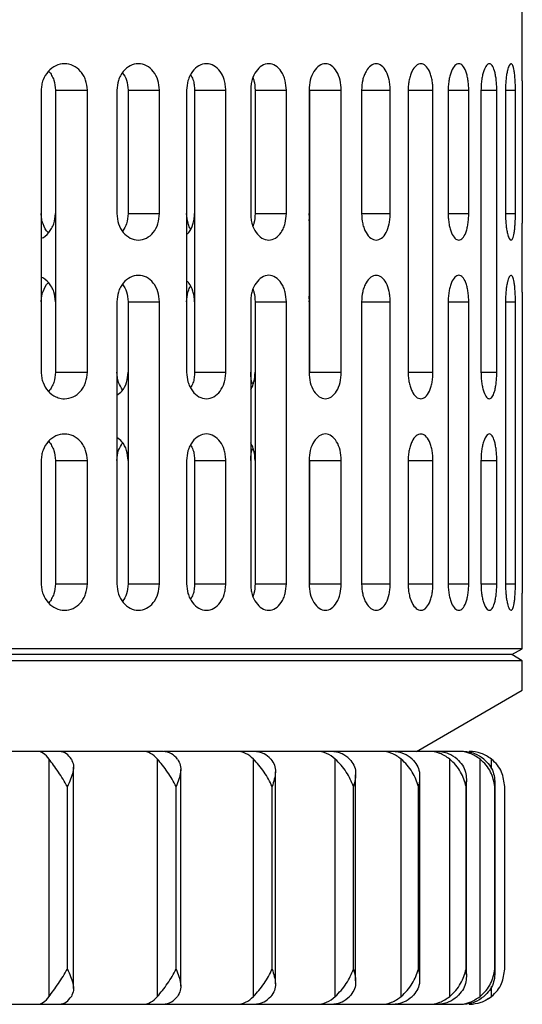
# Model space of a CAD drawing. Header units: millimetres. Extents: x 0 to 342, y 0 to 275.
# Tile 4 of 8: x 166 to 195, y 82 to 138. Entities that reach past the tile are written whole.
import ezdxf

# ---------------------------------------------------------------- set-up
doc = ezdxf.new("R2010")
doc.units = ezdxf.units.MM

msp = doc.modelspace()

# ---------------------------------------------------------------- linework, layer by layer
at = {"color": 7, "linetype": 'Continuous', "lineweight": 25}
for p, q in [((194.573, 134.706), (194.573, 140.669)), ((167.284, 134.169), (167.284, 118.169)), ((168.094, 134.169), (168.094, 118.169)), ((168.094, 134.169), (169.9, 134.169)), ((169.9, 118.169), (169.9, 134.169)), ((171.576, 134.169), (171.576, 127.169)), ((172.211, 134.169), (172.211, 127.169)), ((172.211, 134.169), (173.99, 134.169)), ((173.99, 127.169), (173.99, 134.169)), ((175.533, 134.169), (175.533, 118.169)), ((175.983, 134.169), (175.983, 118.169)), ((175.983, 134.169), (177.751, 134.169)), ((177.751, 118.169), (177.751, 134.169)), ((179.165, 134.169), (179.165, 127.169)), ((179.417, 134.169), (179.417, 127.169)), ((179.417, 134.169), (181.19, 134.169)), ((181.19, 127.169), (181.19, 134.169)), ((182.475, 134.169), (182.475, 118.169)), ((182.511, 134.169), (182.511, 118.169)), ((182.511, 134.169), (184.304, 134.169)), ((184.304, 118.169), (184.304, 134.169)), ((185.457, 134.169), (185.457, 127.169)), ((185.457, 134.169), (187.083, 134.169)), ((187.083, 127.169), (187.083, 134.169)), ((188.096, 134.169), (188.096, 118.169)), ((188.096, 134.169), (189.505, 134.169)), ((189.505, 118.169), (189.505, 134.169)), ((190.367, 134.169), (190.367, 127.169)), ((190.367, 134.169), (191.537, 134.169)), ((191.537, 127.169), (191.537, 134.169)), ((192.229, 134.169), (192.229, 118.169)), ((192.229, 134.169), (193.125, 134.169)), ((193.125, 118.169), (193.125, 134.169)), ((193.618, 134.169), (193.618, 127.169)), ((193.618, 134.169), (194.185, 134.169)), ((194.185, 127.169), (194.185, 134.169)), ((194.573, 134.169), (194.573, 127.169)), ((172.211, 127.169), (173.99, 127.169)), ((179.417, 127.169), (181.19, 127.169)), ((182.5, 126.971), (182.475, 127.169)), ((185.457, 127.169), (187.083, 127.169)), ((190.367, 127.169), (191.537, 127.169)), ((193.618, 127.169), (194.185, 127.169)), ((194.573, 122.706), (194.573, 126.633)), ((182.511, 122.169), (182.475, 122.479)), ((182.475, 122.169), (182.493, 122.319)), ((171.576, 122.169), (171.576, 106.169)), ((172.211, 122.169), (172.211, 106.169)), ((172.211, 122.169), (173.99, 122.169)), ((173.99, 106.169), (173.99, 122.169)), ((179.165, 122.169), (179.165, 106.169)), ((179.417, 122.169), (179.417, 106.169)), ((179.417, 122.169), (181.19, 122.169)), ((181.19, 106.169), (181.19, 122.169)), ((185.457, 122.169), (185.457, 106.169)), ((185.457, 122.169), (187.083, 122.169)), ((187.083, 106.169), (187.083, 122.169)), ((190.367, 122.169), (190.367, 106.169)), ((190.367, 122.169), (191.537, 122.169)), ((191.537, 106.169), (191.537, 122.169)), ((193.618, 122.169), (193.618, 106.169)), ((193.618, 122.169), (194.185, 122.169)), ((194.185, 106.169), (194.185, 122.169)), ((194.573, 122.169), (194.573, 106.169)), ((168.094, 118.169), (169.9, 118.169)), ((175.983, 118.169), (177.751, 118.169)), ((182.511, 118.169), (184.304, 118.169)), ((188.096, 118.169), (189.505, 118.169)), ((192.229, 118.169), (193.125, 118.169)), ((167.284, 113.169), (167.284, 106.169)), ((168.094, 113.169), (168.094, 106.169)), ((168.094, 113.169), (169.9, 113.169)), ((169.9, 106.169), (169.9, 113.169)), ((175.533, 113.169), (175.533, 106.169)), ((175.983, 113.169), (175.983, 106.169)), ((175.983, 113.169), (177.751, 113.169)), ((177.751, 106.169), (177.751, 113.169)), ((182.475, 113.169), (182.475, 106.169)), ((182.511, 113.169), (182.511, 106.169)), ((182.511, 113.169), (184.304, 113.169)), ((184.304, 106.169), (184.304, 113.169)), ((188.096, 113.169), (188.096, 106.169)), ((188.096, 113.169), (189.505, 113.169)), ((189.505, 106.169), (189.505, 113.169)), ((192.229, 113.169), (192.229, 106.169)), ((192.229, 113.169), (193.125, 113.169)), ((193.125, 106.169), (193.125, 113.169)), ((168.094, 106.169), (169.9, 106.169)), ((172.211, 106.169), (173.99, 106.169)), ((175.983, 106.169), (177.751, 106.169)), ((179.417, 106.169), (181.19, 106.169)), ((182.511, 106.169), (184.304, 106.169)), ((185.457, 106.169), (187.083, 106.169)), ((188.096, 106.169), (189.505, 106.169)), ((190.367, 106.169), (191.537, 106.169)), ((192.229, 106.169), (193.125, 106.169)), ((193.618, 106.169), (194.185, 106.169)), ((194.573, 102.49), (194.573, 105.633)), ((194.573, 102.49), (84.573, 102.49)), ((193.973, 102.169), (194.573, 102.49)), ((194.573, 101.796), (84.573, 101.796)), ((193.973, 102.169), (85.173, 102.169)), ((194.573, 101.796), (193.973, 102.169)), ((194.573, 100.133), (194.573, 101.796)), ((188.573, 96.669), (194.573, 100.133)), ((174.189, 96.669), (87.573, 96.669)), ((191.146, 96.669), (174.211, 96.669)), ((191.568, 96.669), (191.573, 96.669)), ((167.732, 82.762), (167.732, 96.226)), ((173.878, 82.762), (173.878, 96.226)), ((179.326, 82.762), (179.326, 96.226)), ((183.965, 82.762), (183.965, 96.226)), ((187.7, 82.762), (187.7, 96.226)), ((190.455, 82.762), (190.455, 96.226)), ((192.175, 82.762), (192.175, 96.226)), ((192.823, 95.667), (192.823, 96.226)), ((169.113, 83.21), (169.113, 95.779)), ((175.195, 83.35), (175.195, 95.639)), ((180.567, 83.489), (180.567, 95.5)), ((185.12, 83.65), (185.12, 95.338)), ((188.761, 83.818), (188.761, 95.17)), ((191.416, 83.988), (191.416, 95.001)), ((168.768, 84.319), (168.768, 94.669)), ((174.936, 84.319), (174.936, 94.669)), ((180.384, 84.319), (180.384, 94.669)), ((185.001, 84.319), (185.001, 94.669)), ((188.694, 84.319), (188.694, 94.669)), ((191.386, 84.319), (191.386, 94.669)), ((193.024, 84.319), (193.024, 94.669)), ((193.031, 84.156), (193.031, 94.832)), ((193.573, 84.319), (193.573, 94.669)), ((192.823, 82.762), (192.823, 83.322)), ((149.276, 82.319), (191.146, 82.319))]:
    msp.add_line(p, q, dxfattribs=at)
at = {"color": 7, "linetype": 'Continuous', "lineweight": 25, "flags": 128}
msp.add_lwpolyline([(192.909, 82.831), (192.685, 82.656), (192.473, 82.533)], dxfattribs=at)
at = {"color": 7, "linetype": 'Continuous', "lineweight": 25}
for points, knots in [([(169.9, 134.169), (169.882, 134.365), (169.854, 134.661), (169.689, 135.011), (169.473, 135.319), (169.11, 135.595), (168.605, 135.707), (168.097, 135.592), (167.657, 135.265), (167.407, 134.847), (167.299, 134.467), (167.289, 134.268), (167.284, 134.169)], [0, 0, 0, 0, 0.122359, 0.185688, 0.250364, 0.375166, 0.500001, 0.624856, 0.749722, 0.874585, 0.937931, 1, 1, 1, 1]), ([(167.696, 135.248), (167.7, 135.245), (167.777, 135.188), (167.877, 135.006), (168.05, 134.665), (168.077, 134.366), (168.094, 134.169)], [0, 0, 0, 0, 0.013487, 0.268454, 0.518008, 1, 1, 1, 1]), ([(173.99, 134.169), (173.972, 134.365), (173.937, 134.759), (173.662, 135.26), (173.267, 135.593), (172.797, 135.708), (172.324, 135.592), (171.979, 135.311), (171.773, 134.999), (171.619, 134.649), (171.593, 134.358), (171.576, 134.169)], [0, 0, 0, 0, 0.123683, 0.249879, 0.374726, 0.499586, 0.62449, 0.749464, 0.816305, 0.880402, 1, 1, 1, 1]), ([(171.895, 135.167), (171.982, 135.031), (172.167, 134.741), (172.196, 134.368), (172.211, 134.169)], [0, 0, 0, 0, 0.468553, 1, 1, 1, 1]), ([(177.751, 134.169), (177.746, 134.275), (177.737, 134.482), (177.647, 134.857), (177.448, 135.263), (177.091, 135.591), (176.658, 135.709), (176.22, 135.592), (175.901, 135.308), (175.71, 134.992), (175.57, 134.641), (175.548, 134.354), (175.533, 134.169)], [0, 0, 0, 0, 0.06771, 0.132099, 0.2504, 0.373928, 0.499887, 0.624683, 0.749579, 0.817979, 0.882596, 1, 1, 1, 1]), ([(181.19, 134.169), (181.177, 134.354), (181.158, 134.641), (181.037, 134.991), (180.87, 135.307), (180.588, 135.591), (180.193, 135.709), (179.792, 135.591), (179.456, 135.263), (179.265, 134.858), (179.178, 134.483), (179.17, 134.276), (179.165, 134.169)], [0, 0, 0, 0, 0.117375, 0.181975, 0.250357, 0.375079, 0.499796, 0.625836, 0.749425, 0.867797, 0.932234, 1, 1, 1, 1]), ([(184.304, 134.169), (184.291, 134.367), (184.264, 134.761), (184.057, 135.26), (183.762, 135.591), (183.407, 135.708), (183.046, 135.593), (182.737, 135.261), (182.517, 134.76), (182.489, 134.365), (182.475, 134.169)], [0, 0, 0, 0, 0.125046, 0.249998, 0.374917, 0.499832, 0.624705, 0.749798, 0.876155, 1, 1, 1, 1]), ([(187.083, 134.169), (187.08, 134.268), (187.074, 134.467), (187.011, 134.847), (186.864, 135.265), (186.6, 135.592), (186.288, 135.707), (185.971, 135.595), (185.737, 135.319), (185.596, 135.012), (185.487, 134.661), (185.469, 134.365), (185.457, 134.169)], [0, 0, 0, 0, 0.062114, 0.125519, 0.25031, 0.375108, 0.499909, 0.624704, 0.749529, 0.814231, 0.877587, 1, 1, 1, 1]), ([(189.505, 134.169), (189.502, 134.269), (189.497, 134.471), (189.456, 134.757), (189.392, 135.021), (189.277, 135.323), (189.087, 135.594), (188.821, 135.706), (188.548, 135.598), (188.346, 135.327), (188.221, 135.024), (188.151, 134.759), (188.105, 134.472), (188.099, 134.27), (188.096, 134.169)], [0, 0, 0, 0, 0.061974, 0.125362, 0.185859, 0.250624, 0.37533, 0.500039, 0.624686, 0.74929, 0.813233, 0.874568, 0.937697, 1, 1, 1, 1]), ([(191.537, 134.169), (191.535, 134.271), (191.53, 134.477), (191.495, 134.767), (191.441, 135.032), (191.346, 135.333), (191.191, 135.597), (190.975, 135.705), (190.752, 135.601), (190.582, 135.337), (190.476, 135.036), (190.415, 134.769), (190.375, 134.478), (190.37, 134.272), (190.367, 134.169)], [0, 0, 0, 0, 0.061835, 0.125347, 0.185624, 0.250632, 0.375442, 0.500231, 0.624868, 0.749375, 0.813591, 0.874565, 0.937834, 1, 1, 1, 1]), ([(193.125, 134.169), (193.123, 134.274), (193.12, 134.486), (193.093, 134.781), (193.052, 135.048), (192.98, 135.345), (192.863, 135.6), (192.703, 135.703), (192.535, 135.605), (192.403, 135.351), (192.318, 135.052), (192.269, 134.784), (192.235, 134.487), (192.231, 134.274), (192.229, 134.169)], [0, 0, 0, 0, 0.061594, 0.125311, 0.18525, 0.250669, 0.375658, 0.500534, 0.62512, 0.749482, 0.814006, 0.874507, 0.938001, 1, 1, 1, 1]), ([(194.185, 134.169), (194.184, 134.277), (194.182, 134.498), (194.165, 134.8), (194.141, 135.068), (194.098, 135.359), (194.046, 135.543), (193.986, 135.647), (193.919, 135.69), (193.828, 135.611), (193.742, 135.369), (193.683, 135.074), (193.647, 134.803), (193.623, 134.499), (193.62, 134.278), (193.618, 134.169)], [0, 0, 0, 0, 0.06114, 0.12515, 0.184594, 0.250613, 0.375633, 0.421887, 0.500804, 0.625295, 0.749339, 0.814667, 0.874889, 0.938487, 1, 1, 1, 1]), ([(175.755, 135.048), (175.805, 134.96), (175.9, 134.792), (175.967, 134.481), (175.978, 134.275), (175.983, 134.169)], [0, 0, 0, 0, 0.34983, 0.66673, 1, 1, 1, 1]), ([(179.298, 134.869), (179.317, 134.817), (179.395, 134.603), (179.407, 134.356), (179.417, 134.169)], [0, 0, 0, 0, 0.243532, 1, 1, 1, 1]), ([(194.573, 134.706), (194.573, 134.64), (194.574, 134.475), (194.573, 134.284), (194.573, 134.169)], [0, 0, 0, 0, 0.400052, 1, 1, 1, 1]), ([(167.696, 126.091), (167.691, 126.094), (167.543, 126.204), (167.411, 126.498), (167.298, 126.87), (167.289, 127.07), (167.284, 127.169)], [0, 0, 0, 0, 0.017352, 0.50723, 0.75613, 1, 1, 1, 1]), ([(167.284, 125.779), (167.284, 125.779), (167.45, 125.816), (167.66, 126.027), (167.881, 126.325), (168.047, 126.678), (168.076, 126.974), (168.094, 127.169)], [0, 0, 0, 0, 0.0000783, 0.3326516, 0.5051315, 0.6739487, 1, 1, 1, 1]), ([(171.576, 127.169), (171.595, 126.972), (171.632, 126.578), (171.919, 126.079), (172.322, 125.748), (172.796, 125.631), (173.266, 125.746), (173.662, 126.078), (173.936, 126.579), (173.972, 126.974), (173.99, 127.169)], [0, 0, 0, 0, 0.124877, 0.249781, 0.374755, 0.499814, 0.624715, 0.749815, 0.876163, 1, 1, 1, 1]), ([(172.211, 127.169), (172.196, 126.971), (172.168, 126.601), (171.984, 126.312), (171.899, 126.179)], [0, 0, 0, 0, 0.535147, 1, 1, 1, 1]), ([(175.755, 126.29), (175.741, 126.312), (175.678, 126.412), (175.574, 126.701), (175.549, 126.986), (175.533, 127.169)], [0, 0, 0, 0, 0.0918524, 0.4142704, 1, 1, 1, 1]), ([(175.533, 125.987), (175.578, 126.025), (175.74, 126.158), (175.876, 126.485), (175.969, 126.855), (175.978, 127.063), (175.983, 127.169)], [0, 0, 0, 0, 0.155244, 0.554307, 0.771542, 1, 1, 1, 1]), ([(179.165, 127.169), (179.17, 127.063), (179.178, 126.856), (179.265, 126.482), (179.455, 126.076), (179.792, 125.748), (180.191, 125.63), (180.587, 125.747), (180.869, 126.031), (181.036, 126.347), (181.158, 126.698), (181.177, 126.984), (181.19, 127.169)], [0, 0, 0, 0, 0.067695, 0.13207, 0.250349, 0.373858, 0.499785, 0.624556, 0.749426, 0.817875, 0.882535, 1, 1, 1, 1]), ([(179.417, 127.169), (179.407, 126.983), (179.395, 126.735), (179.317, 126.522), (179.298, 126.47)], [0, 0, 0, 0, 0.755884, 1, 1, 1, 1]), ([(182.475, 126.769), (182.482, 126.805), (182.507, 126.934), (182.509, 127.071), (182.511, 127.169)], [0, 0, 0, 0, 0.280672, 1, 1, 1, 1]), ([(185.457, 127.169), (185.469, 126.974), (185.487, 126.678), (185.595, 126.328), (185.737, 126.02), (185.97, 125.744), (186.288, 125.632), (186.6, 125.746), (186.863, 126.073), (187.011, 126.491), (187.074, 126.871), (187.08, 127.071), (187.083, 127.169)], [0, 0, 0, 0, 0.122337, 0.185654, 0.250318, 0.375097, 0.499908, 0.62474, 0.749581, 0.874422, 0.937852, 1, 1, 1, 1]), ([(190.367, 127.169), (190.37, 127.067), (190.375, 126.861), (190.415, 126.57), (190.476, 126.303), (190.582, 126.001), (190.752, 125.737), (190.975, 125.634), (191.191, 125.743), (191.347, 126.007), (191.441, 126.307), (191.495, 126.572), (191.53, 126.861), (191.535, 127.068), (191.537, 127.169)], [0, 0, 0, 0, 0.0621277, 0.1253661, 0.1863678, 0.2506353, 0.3754087, 0.5002336, 0.6249494, 0.7494892, 0.814394, 0.8746021, 0.9381357, 1, 1, 1, 1]), ([(193.618, 127.169), (193.62, 127.061), (193.623, 126.84), (193.647, 126.536), (193.683, 126.265), (193.742, 125.97), (193.829, 125.727), (193.92, 125.649), (193.987, 125.692), (194.046, 125.797), (194.098, 125.979), (194.141, 126.269), (194.165, 126.538), (194.182, 126.84), (194.184, 127.061), (194.185, 127.169)], [0, 0, 0, 0, 0.061503, 0.125101, 0.185193, 0.250391, 0.375159, 0.50013, 0.578508, 0.624988, 0.74901, 0.815012, 0.874456, 0.938671, 1, 1, 1, 1]), ([(194.573, 127.169), (194.573, 127.055), (194.574, 126.864), (194.573, 126.699), (194.573, 126.633)], [0, 0, 0, 0, 0.599631, 1, 1, 1, 1]), ([(168.094, 122.169), (168.076, 122.364), (168.048, 122.66), (167.882, 123.013), (167.661, 123.311), (167.45, 123.522), (167.284, 123.559), (167.284, 123.559)], [0, 0, 0, 0, 0.325607, 0.494186, 0.666416, 0.999152, 1, 1, 1, 1]), ([(173.99, 122.169), (173.972, 122.365), (173.937, 122.759), (173.662, 123.26), (173.267, 123.593), (172.797, 123.708), (172.324, 123.592), (171.979, 123.311), (171.773, 122.999), (171.619, 122.649), (171.593, 122.358), (171.576, 122.169)], [0, 0, 0, 0, 0.123683, 0.249879, 0.374726, 0.499586, 0.62449, 0.749464, 0.816305, 0.880402, 1, 1, 1, 1]), ([(181.19, 122.169), (181.177, 122.354), (181.158, 122.641), (181.037, 122.991), (180.87, 123.307), (180.588, 123.591), (180.193, 123.709), (179.792, 123.591), (179.456, 123.263), (179.265, 122.858), (179.178, 122.483), (179.17, 122.276), (179.165, 122.169)], [0, 0, 0, 0, 0.117375, 0.181975, 0.250357, 0.375079, 0.499796, 0.625836, 0.749425, 0.867797, 0.932234, 1, 1, 1, 1]), ([(187.083, 122.169), (187.08, 122.268), (187.074, 122.467), (187.011, 122.847), (186.864, 123.265), (186.6, 123.592), (186.288, 123.707), (185.971, 123.595), (185.737, 123.319), (185.596, 123.012), (185.487, 122.661), (185.469, 122.365), (185.457, 122.169)], [0, 0, 0, 0, 0.062114, 0.125519, 0.25031, 0.375108, 0.499909, 0.624704, 0.749529, 0.814231, 0.877587, 1, 1, 1, 1]), ([(191.537, 122.169), (191.535, 122.271), (191.53, 122.477), (191.495, 122.767), (191.441, 123.032), (191.346, 123.333), (191.191, 123.597), (190.975, 123.705), (190.752, 123.601), (190.582, 123.337), (190.476, 123.036), (190.415, 122.769), (190.375, 122.478), (190.37, 122.272), (190.367, 122.169)], [0, 0, 0, 0, 0.061835, 0.125347, 0.185624, 0.250632, 0.375442, 0.500231, 0.624868, 0.749375, 0.813591, 0.874565, 0.937834, 1, 1, 1, 1]), ([(194.185, 122.169), (194.184, 122.277), (194.182, 122.498), (194.165, 122.799), (194.141, 123.068), (194.098, 123.359), (194.046, 123.542), (193.986, 123.647), (193.919, 123.69), (193.828, 123.611), (193.742, 123.369), (193.683, 123.075), (193.648, 122.804), (193.623, 122.499), (193.62, 122.278), (193.618, 122.169)], [0, 0, 0, 0, 0.061122, 0.125111, 0.184537, 0.250533, 0.375515, 0.421813, 0.500647, 0.625097, 0.749103, 0.814412, 0.874613, 0.938355, 1, 1, 1, 1]), ([(167.284, 122.169), (167.289, 122.268), (167.298, 122.468), (167.411, 122.841), (167.542, 123.135), (167.691, 123.244), (167.696, 123.248)], [0, 0, 0, 0, 0.243852, 0.492771, 0.982684, 1, 1, 1, 1]), ([(171.895, 123.167), (171.982, 123.031), (172.167, 122.741), (172.196, 122.368), (172.211, 122.169)], [0, 0, 0, 0, 0.468553, 1, 1, 1, 1]), ([(175.983, 122.169), (175.978, 122.276), (175.969, 122.483), (175.877, 122.853), (175.741, 123.179), (175.579, 123.313), (175.533, 123.351)], [0, 0, 0, 0, 0.228008, 0.444846, 0.843279, 1, 1, 1, 1]), ([(175.533, 122.169), (175.549, 122.353), (175.573, 122.637), (175.678, 122.927), (175.741, 123.026), (175.755, 123.049)], [0, 0, 0, 0, 0.585287, 0.907429, 1, 1, 1, 1]), ([(179.298, 122.869), (179.317, 122.817), (179.395, 122.603), (179.407, 122.356), (179.417, 122.169)], [0, 0, 0, 0, 0.2435793, 1, 1, 1, 1]), ([(194.573, 122.706), (194.573, 122.64), (194.574, 122.475), (194.573, 122.284), (194.573, 122.169)], [0, 0, 0, 0, 0.400052, 1, 1, 1, 1]), ([(167.284, 118.169), (167.289, 118.071), (167.299, 117.872), (167.406, 117.492), (167.656, 117.074), (167.955, 116.852), (168.157, 116.759), (168.319, 116.697), (168.652, 116.642), (169.11, 116.744), (169.473, 117.02), (169.689, 117.327), (169.854, 117.678), (169.882, 117.974), (169.9, 118.169)], [0, 0, 0, 0, 0.062, 0.125285, 0.249997, 0.374824, 0.378552, 0.410255, 0.500173, 0.624979, 0.749676, 0.81434, 0.877658, 1, 1, 1, 1]), ([(168.094, 118.169), (168.077, 117.973), (168.05, 117.674), (167.877, 117.333), (167.778, 117.151), (167.7, 117.094), (167.696, 117.091)], [0, 0, 0, 0, 0.481937, 0.731472, 0.986425, 1, 1, 1, 1]), ([(171.899, 117.179), (171.812, 117.311), (171.622, 117.598), (171.592, 117.969), (171.576, 118.169)], [0, 0, 0, 0, 0.459357, 1, 1, 1, 1]), ([(171.576, 116.869), (171.675, 116.94), (171.913, 117.109), (172.155, 117.583), (172.192, 117.975), (172.211, 118.169)], [0, 0, 0, 0, 0.266945, 0.637178, 1, 1, 1, 1]), ([(175.533, 118.169), (175.548, 117.985), (175.57, 117.699), (175.71, 117.348), (175.9, 117.032), (176.219, 116.748), (176.657, 116.63), (177.09, 116.748), (177.448, 117.076), (177.646, 117.481), (177.737, 117.856), (177.746, 118.063), (177.751, 118.169)], [0, 0, 0, 0, 0.117284, 0.181822, 0.250131, 0.374893, 0.499749, 0.625818, 0.749433, 0.867802, 0.932237, 1, 1, 1, 1]), ([(175.983, 118.169), (175.978, 118.064), (175.967, 117.858), (175.901, 117.547), (175.805, 117.379), (175.755, 117.29)], [0, 0, 0, 0, 0.3330152, 0.6496976, 1, 1, 1, 1]), ([(179.298, 117.47), (179.282, 117.501), (179.225, 117.614), (179.181, 117.859), (179.17, 118.064), (179.165, 118.169)], [0, 0, 0, 0, 0.1579912, 0.5683957, 1, 1, 1, 1]), ([(179.165, 117.177), (179.198, 117.235), (179.276, 117.37), (179.384, 117.699), (179.404, 117.985), (179.417, 118.169)], [0, 0, 0, 0, 0.213701, 0.492871, 1, 1, 1, 1]), ([(182.475, 118.169), (182.489, 117.974), (182.517, 117.58), (182.736, 117.079), (183.046, 116.746), (183.406, 116.631), (183.761, 116.747), (184.057, 117.078), (184.264, 117.577), (184.291, 117.972), (184.304, 118.169)], [0, 0, 0, 0, 0.123744, 0.250001, 0.374908, 0.499828, 0.624793, 0.749826, 0.874872, 1, 1, 1, 1]), ([(188.096, 118.169), (188.099, 118.069), (188.105, 117.867), (188.15, 117.58), (188.221, 117.315), (188.346, 117.012), (188.548, 116.741), (188.821, 116.633), (189.087, 116.745), (189.277, 117.015), (189.391, 117.318), (189.456, 117.582), (189.497, 117.867), (189.502, 118.069), (189.505, 118.169)], [0, 0, 0, 0, 0.062269, 0.125372, 0.186686, 0.250626, 0.375303, 0.500032, 0.624734, 0.749362, 0.814104, 0.874598, 0.938002, 1, 1, 1, 1]), ([(192.229, 118.169), (192.231, 118.065), (192.235, 117.853), (192.269, 117.556), (192.318, 117.287), (192.404, 116.987), (192.536, 116.732), (192.704, 116.636), (192.864, 116.74), (192.98, 116.995), (193.052, 117.291), (193.093, 117.558), (193.12, 117.853), (193.123, 118.065), (193.125, 118.169)], [0, 0, 0, 0, 0.061888, 0.125273, 0.185872, 0.250526, 0.3754, 0.500268, 0.624895, 0.749233, 0.814688, 0.874675, 0.938394, 1, 1, 1, 1]), ([(169.9, 113.169), (169.882, 113.365), (169.854, 113.661), (169.689, 114.011), (169.473, 114.319), (169.11, 114.595), (168.605, 114.707), (168.097, 114.592), (167.657, 114.265), (167.407, 113.847), (167.299, 113.467), (167.289, 113.268), (167.284, 113.169)], [0, 0, 0, 0, 0.122359, 0.185688, 0.250364, 0.375166, 0.500001, 0.624856, 0.749722, 0.874585, 0.937931, 1, 1, 1, 1]), ([(177.751, 113.169), (177.746, 113.275), (177.737, 113.482), (177.647, 113.857), (177.448, 114.263), (177.091, 114.591), (176.658, 114.709), (176.22, 114.592), (175.901, 114.308), (175.71, 113.992), (175.57, 113.641), (175.548, 113.354), (175.533, 113.169)], [0, 0, 0, 0, 0.06771, 0.132099, 0.2504, 0.373928, 0.499887, 0.624683, 0.749579, 0.817979, 0.882596, 1, 1, 1, 1]), ([(184.304, 113.169), (184.291, 113.367), (184.264, 113.761), (184.057, 114.26), (183.762, 114.591), (183.407, 114.708), (183.046, 114.593), (182.737, 114.261), (182.517, 113.76), (182.489, 113.365), (182.475, 113.169)], [0, 0, 0, 0, 0.125046, 0.249998, 0.374917, 0.499832, 0.624705, 0.749798, 0.876155, 1, 1, 1, 1]), ([(189.505, 113.169), (189.502, 113.269), (189.497, 113.471), (189.456, 113.757), (189.392, 114.021), (189.277, 114.323), (189.087, 114.594), (188.821, 114.706), (188.548, 114.598), (188.346, 114.327), (188.221, 114.024), (188.151, 113.759), (188.105, 113.472), (188.099, 113.27), (188.096, 113.169)], [0, 0, 0, 0, 0.061974, 0.125362, 0.185859, 0.250624, 0.37533, 0.500039, 0.624686, 0.74929, 0.813233, 0.874568, 0.937697, 1, 1, 1, 1]), ([(193.125, 113.169), (193.123, 113.274), (193.12, 113.486), (193.093, 113.781), (193.052, 114.048), (192.98, 114.345), (192.863, 114.6), (192.703, 114.703), (192.535, 114.605), (192.403, 114.351), (192.318, 114.052), (192.269, 113.784), (192.235, 113.487), (192.231, 113.274), (192.229, 113.169)], [0, 0, 0, 0, 0.061594, 0.125311, 0.18525, 0.250669, 0.375658, 0.500534, 0.62512, 0.749482, 0.814006, 0.874507, 0.938001, 1, 1, 1, 1]), ([(167.696, 114.248), (167.7, 114.245), (167.777, 114.188), (167.877, 114.006), (168.05, 113.665), (168.077, 113.366), (168.094, 113.169)], [0, 0, 0, 0, 0.013423, 0.268407, 0.517977, 1, 1, 1, 1]), ([(172.211, 113.169), (172.192, 113.363), (172.156, 113.755), (171.913, 114.229), (171.676, 114.399), (171.576, 114.47)], [0, 0, 0, 0, 0.362173, 0.731739, 1, 1, 1, 1]), ([(171.576, 113.169), (171.592, 113.37), (171.622, 113.741), (171.812, 114.028), (171.899, 114.16)], [0, 0, 0, 0, 0.540214, 1, 1, 1, 1]), ([(175.755, 114.048), (175.805, 113.96), (175.9, 113.792), (175.967, 113.481), (175.978, 113.275), (175.983, 113.169)], [0, 0, 0, 0, 0.349832, 0.66673, 1, 1, 1, 1]), ([(179.417, 113.169), (179.404, 113.353), (179.384, 113.639), (179.276, 113.968), (179.199, 114.103), (179.165, 114.162)], [0, 0, 0, 0, 0.506274, 0.78488, 1, 1, 1, 1]), ([(179.165, 113.169), (179.17, 113.275), (179.181, 113.48), (179.225, 113.725), (179.282, 113.838), (179.298, 113.869)], [0, 0, 0, 0, 0.431234, 0.84132, 1, 1, 1, 1]), ([(167.284, 106.169), (167.289, 106.071), (167.299, 105.872), (167.407, 105.491), (167.657, 105.074), (168.097, 104.747), (168.605, 104.632), (169.11, 104.743), (169.473, 105.019), (169.689, 105.327), (169.854, 105.677), (169.882, 105.974), (169.9, 106.169)], [0, 0, 0, 0, 0.0621143, 0.1255187, 0.2503097, 0.3751079, 0.4999091, 0.6247037, 0.7495286, 0.8142314, 0.877587, 1, 1, 1, 1]), ([(168.094, 106.169), (168.077, 105.973), (168.05, 105.674), (167.877, 105.333), (167.778, 105.151), (167.7, 105.094), (167.696, 105.091)], [0, 0, 0, 0, 0.4817718, 0.7312176, 0.9860775, 1, 1, 1, 1]), ([(171.576, 106.169), (171.595, 105.972), (171.633, 105.577), (171.919, 105.079), (172.322, 104.748), (172.796, 104.631), (173.266, 104.746), (173.662, 105.078), (173.936, 105.579), (173.972, 105.974), (173.99, 106.169)], [0, 0, 0, 0, 0.125046, 0.249998, 0.374917, 0.499832, 0.624705, 0.749798, 0.876155, 1, 1, 1, 1]), ([(172.211, 106.169), (172.196, 105.971), (172.168, 105.601), (171.984, 105.313), (171.899, 105.179)], [0, 0, 0, 0, 0.535119, 1, 1, 1, 1]), ([(175.533, 106.169), (175.548, 105.985), (175.57, 105.698), (175.71, 105.347), (175.9, 105.031), (176.219, 104.748), (176.657, 104.63), (177.09, 104.748), (177.448, 105.076), (177.646, 105.481), (177.737, 105.856), (177.746, 106.063), (177.751, 106.169)], [0, 0, 0, 0, 0.117375, 0.1819753, 0.2503571, 0.3750795, 0.4997965, 0.6258356, 0.7494255, 0.8677975, 0.9322345, 1, 1, 1, 1]), ([(175.983, 106.169), (175.978, 106.064), (175.967, 105.858), (175.901, 105.547), (175.805, 105.379), (175.755, 105.29)], [0, 0, 0, 0, 0.332932, 0.649539, 1, 1, 1, 1]), ([(179.165, 106.169), (179.17, 106.063), (179.178, 105.856), (179.265, 105.482), (179.455, 105.076), (179.792, 104.748), (180.191, 104.63), (180.587, 104.747), (180.869, 105.031), (181.036, 105.347), (181.158, 105.698), (181.177, 105.984), (181.19, 106.169)], [0, 0, 0, 0, 0.067695, 0.13207, 0.250349, 0.373858, 0.499785, 0.624556, 0.749426, 0.817875, 0.882535, 1, 1, 1, 1]), ([(179.417, 106.169), (179.407, 105.983), (179.395, 105.735), (179.317, 105.522), (179.298, 105.47)], [0, 0, 0, 0, 0.756021, 1, 1, 1, 1]), ([(182.475, 106.169), (182.489, 105.974), (182.517, 105.58), (182.736, 105.079), (183.045, 104.746), (183.406, 104.631), (183.76, 104.747), (184.013, 105.028), (184.163, 105.34), (184.274, 105.69), (184.292, 105.98), (184.304, 106.169)], [0, 0, 0, 0, 0.123551, 0.249605, 0.374482, 0.49947, 0.624457, 0.749325, 0.816208, 0.880343, 1, 1, 1, 1]), ([(185.457, 106.169), (185.469, 105.974), (185.487, 105.678), (185.595, 105.328), (185.737, 105.02), (185.97, 104.744), (186.288, 104.632), (186.6, 104.746), (186.863, 105.073), (187.011, 105.491), (187.074, 105.871), (187.08, 106.071), (187.083, 106.169)], [0, 0, 0, 0, 0.122337, 0.185654, 0.250318, 0.375097, 0.499908, 0.62474, 0.749581, 0.874422, 0.937852, 1, 1, 1, 1]), ([(188.096, 106.169), (188.099, 106.072), (188.104, 105.876), (188.148, 105.59), (188.218, 105.322), (188.345, 105.013), (188.548, 104.741), (188.79, 104.645), (188.969, 104.695), (189.136, 104.815), (189.277, 105.016), (189.391, 105.317), (189.456, 105.581), (189.497, 105.867), (189.502, 106.069), (189.505, 106.169)], [0, 0, 0, 0, 0.060162, 0.121806, 0.185131, 0.250321, 0.375078, 0.499867, 0.582113, 0.62499, 0.74951, 0.814135, 0.874523, 0.937967, 1, 1, 1, 1]), ([(190.367, 106.169), (190.37, 106.067), (190.375, 105.861), (190.415, 105.57), (190.476, 105.303), (190.582, 105.001), (190.752, 104.737), (190.975, 104.634), (191.191, 104.743), (191.347, 105.007), (191.441, 105.307), (191.495, 105.572), (191.53, 105.861), (191.535, 106.068), (191.537, 106.169)], [0, 0, 0, 0, 0.0621277, 0.1253661, 0.1863678, 0.2506353, 0.3754087, 0.5002336, 0.6249494, 0.7494892, 0.814394, 0.8746021, 0.9381357, 1, 1, 1, 1]), ([(192.229, 106.169), (192.231, 106.065), (192.235, 105.853), (192.269, 105.556), (192.318, 105.287), (192.404, 104.987), (192.536, 104.732), (192.683, 104.648), (192.792, 104.693), (192.892, 104.804), (192.98, 104.996), (193.052, 105.292), (193.093, 105.558), (193.12, 105.853), (193.123, 106.065), (193.125, 106.169)], [0, 0, 0, 0, 0.061819, 0.12513, 0.185817, 0.250573, 0.375491, 0.500325, 0.578996, 0.625401, 0.749852, 0.814966, 0.874668, 0.938392, 1, 1, 1, 1]), ([(193.618, 106.169), (193.62, 106.061), (193.623, 105.84), (193.647, 105.536), (193.683, 105.265), (193.742, 104.97), (193.829, 104.727), (193.92, 104.649), (193.987, 104.692), (194.046, 104.797), (194.098, 104.979), (194.141, 105.269), (194.165, 105.538), (194.182, 105.84), (194.184, 106.061), (194.185, 106.169)], [0, 0, 0, 0, 0.061503, 0.125101, 0.185193, 0.250391, 0.375159, 0.50013, 0.578508, 0.624988, 0.74901, 0.815012, 0.874456, 0.938671, 1, 1, 1, 1]), ([(194.573, 106.169), (194.573, 106.055), (194.574, 105.864), (194.573, 105.699), (194.573, 105.633)], [0, 0, 0, 0, 0.599631, 1, 1, 1, 1]), ([(167.732, 96.226), (167.629, 96.354), (167.423, 96.609), (167.176, 96.649), (167.053, 96.669)], [0, 0, 0, 0, 0.5, 1, 1, 1, 1]), ([(168.993, 96.226), (168.904, 96.34), (168.701, 96.598), (168.454, 96.644), (168.315, 96.669)], [0, 0, 0, 0, 0.43833, 1, 1, 1, 1]), ([(173.878, 96.226), (173.753, 96.354), (173.504, 96.609), (173.205, 96.649), (173.056, 96.669)], [0, 0, 0, 0, 0.5000001, 1, 1, 1, 1]), ([(175.012, 96.226), (174.903, 96.34), (174.657, 96.598), (174.358, 96.644), (174.189, 96.669)], [0, 0, 0, 0, 0.43833, 1, 1, 1, 1]), ([(179.326, 96.226), (179.182, 96.354), (178.895, 96.609), (178.55, 96.649), (178.377, 96.669)], [0, 0, 0, 0, 0.5, 1, 1, 1, 1]), ([(180.308, 96.226), (180.183, 96.34), (179.899, 96.598), (179.553, 96.644), (179.359, 96.669)], [0, 0, 0, 0, 0.43833, 1, 1, 1, 1]), ([(183.965, 96.226), (183.805, 96.354), (183.484, 96.609), (183.101, 96.649), (182.909, 96.669)], [0, 0, 0, 0, 0.5, 1, 1, 1, 1]), ([(184.776, 96.226), (184.637, 96.34), (184.32, 96.598), (183.935, 96.644), (183.72, 96.669)], [0, 0, 0, 0, 0.43833, 1, 1, 1, 1]), ([(187.7, 96.226), (187.527, 96.354), (187.181, 96.609), (186.765, 96.649), (186.558, 96.669)], [0, 0, 0, 0, 0.5, 1, 1, 1, 1]), ([(188.323, 96.226), (188.173, 96.34), (187.83, 96.598), (187.414, 96.644), (187.181, 96.669)], [0, 0, 0, 0, 0.43833, 1, 1, 1, 1]), ([(190.455, 96.226), (190.273, 96.354), (189.907, 96.609), (189.47, 96.649), (189.251, 96.669)], [0, 0, 0, 0, 0.5, 1, 1, 1, 1]), ([(190.878, 96.226), (190.719, 96.34), (190.358, 96.598), (189.919, 96.644), (189.673, 96.669)], [0, 0, 0, 0, 0.43833, 1, 1, 1, 1]), ([(192.175, 96.226), (191.986, 96.354), (191.61, 96.609), (191.158, 96.649), (190.932, 96.669)], [0, 0, 0, 0, 0.5, 1, 1, 1, 1]), ([(192.388, 96.226), (192.225, 96.34), (191.852, 96.598), (191.4, 96.644), (191.146, 96.669)], [0, 0, 0, 0, 0.43833, 1, 1, 1, 1]), ([(192.823, 96.226), (192.633, 96.354), (192.253, 96.609), (191.796, 96.649), (191.568, 96.669)], [0, 0, 0, 0, 0.5, 1, 1, 1, 1]), ([(168.768, 94.669), (168.607, 94.947), (168.365, 95.364), (167.972, 95.891), (167.812, 96.115), (167.732, 96.226)], [0, 0, 0, 0, 0.4988829, 0.7493889, 1, 1, 1, 1]), ([(168.993, 96.226), (169.042, 96.115), (169.14, 95.891), (169.083, 95.364), (168.894, 94.947), (168.768, 94.669)], [0, 0, 0, 0, 0.2508611, 0.5013073, 1, 1, 1, 1]), ([(174.936, 94.669), (174.786, 94.947), (174.56, 95.364), (174.154, 95.891), (173.97, 96.115), (173.878, 96.226)], [0, 0, 0, 0, 0.498883, 0.749389, 1, 1, 1, 1]), ([(175.012, 96.226), (175.076, 96.115), (175.204, 95.891), (175.205, 95.364), (175.043, 94.947), (174.936, 94.669)], [0, 0, 0, 0, 0.250861, 0.501307, 1, 1, 1, 1]), ([(180.384, 94.669), (180.247, 94.947), (180.043, 95.364), (179.633, 95.891), (179.428, 96.115), (179.326, 96.226)], [0, 0, 0, 0, 0.498883, 0.749389, 1, 1, 1, 1]), ([(180.308, 96.226), (180.386, 96.115), (180.542, 95.891), (180.601, 95.364), (180.471, 94.947), (180.384, 94.669)], [0, 0, 0, 0, 0.250861, 0.501307, 1, 1, 1, 1]), ([(185.001, 94.669), (184.881, 94.947), (184.701, 95.364), (184.296, 95.891), (184.075, 96.115), (183.965, 96.226)], [0, 0, 0, 0, 0.498883, 0.749389, 1, 1, 1, 1]), ([(184.776, 96.226), (184.866, 96.115), (185.046, 95.891), (185.163, 95.364), (185.066, 94.947), (185.001, 94.669)], [0, 0, 0, 0, 0.250861, 0.501307, 1, 1, 1, 1]), ([(188.694, 94.669), (188.593, 94.947), (188.442, 95.364), (188.048, 95.891), (187.816, 96.115), (187.7, 96.226)], [0, 0, 0, 0, 0.4988829, 0.7493889, 1, 1, 1, 1]), ([(188.323, 96.226), (188.424, 96.115), (188.625, 95.891), (188.796, 95.364), (188.735, 94.947), (188.694, 94.669)], [0, 0, 0, 0, 0.2508613, 0.5013074, 1, 1, 1, 1]), ([(191.386, 94.669), (191.307, 94.947), (191.187, 95.364), (190.814, 95.891), (190.575, 96.115), (190.455, 96.226)], [0, 0, 0, 0, 0.4988829, 0.7493889, 1, 1, 1, 1]), ([(190.878, 96.226), (190.987, 96.115), (191.205, 95.891), (191.428, 95.364), (191.403, 94.947), (191.386, 94.669)], [0, 0, 0, 0, 0.250861, 0.501307, 1, 1, 1, 1]), ([(193.024, 94.669), (192.967, 94.947), (192.882, 95.364), (192.537, 95.891), (192.295, 96.115), (192.175, 96.226)], [0, 0, 0, 0, 0.498883, 0.749389, 1, 1, 1, 1]), ([(192.388, 96.226), (192.504, 96.115), (192.734, 95.891), (193.003, 95.364), (193.016, 94.947), (193.024, 94.669)], [0, 0, 0, 0, 0.250861, 0.501307, 1, 1, 1, 1]), ([(193.573, 94.669), (193.541, 94.947), (193.491, 95.364), (193.181, 95.891), (192.943, 96.115), (192.823, 96.226)], [0, 0, 0, 0, 0.498883, 0.749389, 1, 1, 1, 1]), ([(167.732, 82.762), (167.812, 82.874), (167.972, 83.098), (168.365, 83.625), (168.607, 84.042), (168.768, 84.319)], [0, 0, 0, 0, 0.2508611, 0.5013073, 1, 1, 1, 1]), ([(168.768, 84.319), (168.894, 84.042), (169.083, 83.624), (169.14, 83.097), (169.042, 82.874), (168.993, 82.762)], [0, 0, 0, 0, 0.498883, 0.749389, 1, 1, 1, 1]), ([(173.878, 82.762), (173.97, 82.874), (174.154, 83.098), (174.56, 83.625), (174.786, 84.042), (174.936, 84.319)], [0, 0, 0, 0, 0.250861, 0.501307, 1, 1, 1, 1]), ([(174.936, 84.319), (175.043, 84.042), (175.205, 83.624), (175.204, 83.097), (175.076, 82.874), (175.012, 82.762)], [0, 0, 0, 0, 0.498883, 0.749389, 1, 1, 1, 1]), ([(179.326, 82.762), (179.428, 82.874), (179.633, 83.098), (180.043, 83.625), (180.248, 84.042), (180.384, 84.319)], [0, 0, 0, 0, 0.2508609, 0.5013073, 1, 1, 1, 1]), ([(180.384, 84.319), (180.471, 84.042), (180.601, 83.624), (180.542, 83.097), (180.386, 82.874), (180.308, 82.762)], [0, 0, 0, 0, 0.498883, 0.749389, 1, 1, 1, 1]), ([(183.965, 82.762), (184.075, 82.874), (184.296, 83.098), (184.702, 83.625), (184.881, 84.042), (185.001, 84.319)], [0, 0, 0, 0, 0.250861, 0.501307, 1, 1, 1, 1]), ([(185.001, 84.319), (185.066, 84.042), (185.163, 83.624), (185.046, 83.097), (184.866, 82.874), (184.776, 82.762)], [0, 0, 0, 0, 0.498883, 0.749389, 1, 1, 1, 1]), ([(187.7, 82.762), (187.816, 82.874), (188.048, 83.098), (188.442, 83.625), (188.593, 84.042), (188.694, 84.319)], [0, 0, 0, 0, 0.250861, 0.501307, 1, 1, 1, 1]), ([(188.694, 84.319), (188.735, 84.042), (188.796, 83.624), (188.625, 83.097), (188.424, 82.874), (188.323, 82.762)], [0, 0, 0, 0, 0.4988829, 0.7493889, 1, 1, 1, 1]), ([(190.455, 82.762), (190.575, 82.874), (190.814, 83.098), (191.187, 83.625), (191.307, 84.042), (191.386, 84.319)], [0, 0, 0, 0, 0.250861, 0.501307, 1, 1, 1, 1]), ([(191.386, 84.319), (191.403, 84.042), (191.428, 83.624), (191.205, 83.097), (190.987, 82.874), (190.878, 82.762)], [0, 0, 0, 0, 0.498883, 0.749389, 1, 1, 1, 1]), ([(192.175, 82.762), (192.295, 82.874), (192.537, 83.098), (192.882, 83.625), (192.967, 84.042), (193.024, 84.319)], [0, 0, 0, 0, 0.250861, 0.501307, 1, 1, 1, 1]), ([(193.024, 84.319), (193.016, 84.042), (193.003, 83.624), (192.734, 83.097), (192.503, 82.874), (192.388, 82.762)], [0, 0, 0, 0, 0.498883, 0.749389, 1, 1, 1, 1]), ([(192.823, 82.762), (192.943, 82.874), (193.181, 83.098), (193.492, 83.625), (193.541, 84.042), (193.573, 84.319)], [0, 0, 0, 0, 0.250861, 0.501307, 1, 1, 1, 1]), ([(167.053, 82.319), (167.176, 82.339), (167.423, 82.379), (167.629, 82.635), (167.732, 82.762)], [0, 0, 0, 0, 0.49896, 1, 1, 1, 1]), ([(168.315, 82.319), (168.454, 82.345), (168.701, 82.39), (168.904, 82.649), (168.993, 82.762)], [0, 0, 0, 0, 0.56167, 1, 1, 1, 1]), ([(173.056, 82.319), (173.205, 82.339), (173.504, 82.379), (173.753, 82.635), (173.878, 82.762)], [0, 0, 0, 0, 0.4989603, 1, 1, 1, 1]), ([(174.189, 82.319), (174.358, 82.345), (174.657, 82.39), (174.903, 82.649), (175.012, 82.762)], [0, 0, 0, 0, 0.56167, 1, 1, 1, 1]), ([(178.377, 82.319), (178.549, 82.339), (178.894, 82.379), (179.182, 82.635), (179.326, 82.762)], [0, 0, 0, 0, 0.49896, 1, 1, 1, 1]), ([(179.359, 82.319), (179.553, 82.345), (179.899, 82.39), (180.183, 82.649), (180.308, 82.762)], [0, 0, 0, 0, 0.56167, 1, 1, 1, 1]), ([(182.909, 82.319), (183.1, 82.339), (183.484, 82.379), (183.804, 82.635), (183.965, 82.762)], [0, 0, 0, 0, 0.49896, 1, 1, 1, 1]), ([(183.72, 82.319), (183.935, 82.345), (184.32, 82.39), (184.637, 82.649), (184.776, 82.762)], [0, 0, 0, 0, 0.5616701, 1, 1, 1, 1]), ([(186.558, 82.319), (186.765, 82.339), (187.18, 82.379), (187.526, 82.635), (187.7, 82.762)], [0, 0, 0, 0, 0.49896, 1, 1, 1, 1]), ([(187.181, 82.319), (187.414, 82.345), (187.83, 82.39), (188.173, 82.649), (188.323, 82.762)], [0, 0, 0, 0, 0.56167, 1, 1, 1, 1]), ([(189.251, 82.319), (189.469, 82.339), (189.907, 82.379), (190.272, 82.635), (190.455, 82.762)], [0, 0, 0, 0, 0.49896, 1, 1, 1, 1]), ([(189.673, 82.319), (189.919, 82.345), (190.358, 82.39), (190.719, 82.649), (190.878, 82.762)], [0, 0, 0, 0, 0.5616701, 1, 1, 1, 1]), ([(190.932, 82.319), (191.157, 82.339), (191.609, 82.379), (191.986, 82.635), (192.175, 82.762)], [0, 0, 0, 0, 0.49896, 1, 1, 1, 1]), ([(191.146, 82.319), (191.4, 82.345), (191.852, 82.39), (192.225, 82.649), (192.388, 82.762)], [0, 0, 0, 0, 0.56167, 1, 1, 1, 1]), ([(191.568, 82.319), (191.796, 82.339), (192.253, 82.38), (192.633, 82.635), (192.823, 82.762)], [0, 0, 0, 0, 0.500001, 1, 1, 1, 1])]:
    msp.add_open_spline(points, degree=3, knots=knots, dxfattribs=at)

doc.saveas('drawing.dxf')
